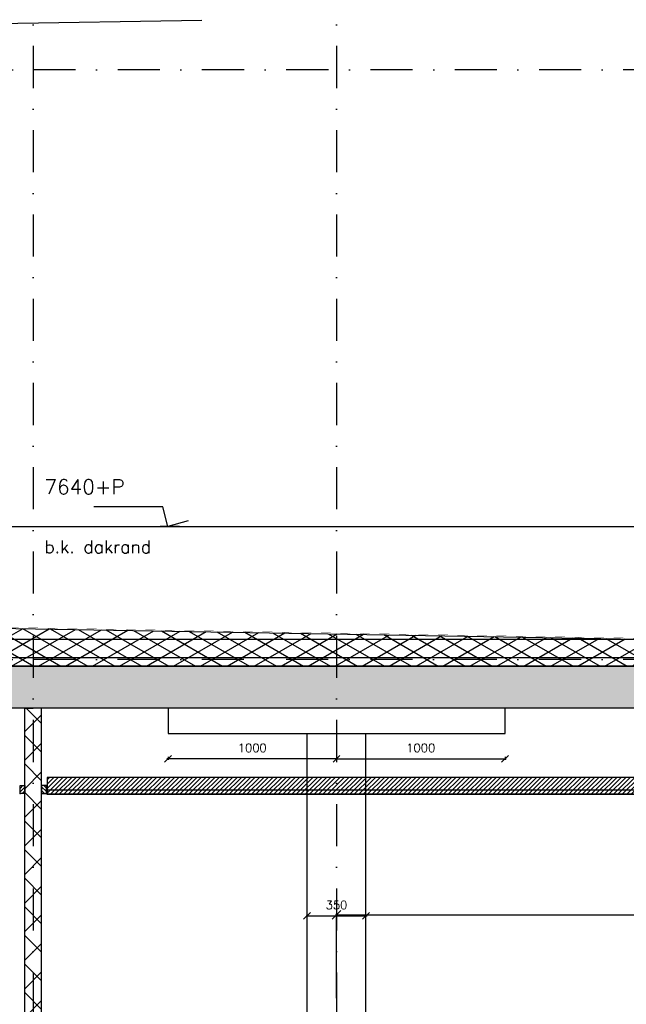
# Model space of a CAD drawing. Extents: x 102559 to 245130, y 44436 to 138999.
# Tile 26 of 30: x 196809 to 200409, y 97249 to 103094. Entities that reach past the tile are written whole.
import ezdxf

# ---------------------------------------------------------------- set-up
doc = ezdxf.new("R2010")
doc.units = 0
doc.header["$LTSCALE"] = 20
doc.header["$MEASUREMENT"] = 0
doc.header["$PDSIZE"] = -1
for name, pattern in [('DASHDOT', [25, 12.5, -6.25, 0, -6.25]), ('DD1', [2.66667, 1.66667, -0.5, 0, -0.5]), ('HIDDEN', [9.375, 6.25, -3.125])]:
    doc.linetypes.add(name, pattern=pattern)
doc.layers.get('0').update_dxf_attribs({"linetype": 'CONTINUOUS'})
doc.layers.get('DEFPOINTS').update_dxf_attribs({"linetype": 'CONTINUOUS'})
for name, color, linetype in [('A--01A1_ACEER', 1, 'CONTINUOUS'), ('A--A21--_F-23-', 9, 'CONTINUOUS'), ('A--A22--_F123-', 9, 'CONTINUOUS'), ('A--A23--_F--3-', 9, 'CONTINUOUS'), ('A--A25--_F--3-', 9, 'CONTINUOUS'), ('A--L13DC4_VLOEREN', 4, 'HIDDEN'), ('A--L21--', 3, 'CONTINUOUS'), ('A--L21--_F-23-', 4, 'CONTINUOUS'), ('A--L21D1_BUITENWAND', 1, 'CONTINUOUS'), ('A--L22--', 3, 'CONTINUOUS'), ('A--L22--_F--3-', 7, 'CONTINUOUS'), ('A--L25--', 7, 'CONTINUOUS'), ('A--L25--_F-23-', 7, 'CONTINUOUS'), ('A--L28D1_KONSTRUKTIES', 1, 'CONTINUOUS'), ('A--L35-D2-_PLAFONDS', 2, 'CONTINUOUS'), ('A--L35-D4-_PLAFONDS', 4, 'CONTINUOUS'), ('A--L35D1_PLAFONDS', 1, 'CONTINUOUS'), ('A--M$1A-_F123-', 1, 'CONTINUOUS'), ('A--M01A1_MAATVOERING', 1, 'CONTINUOUS'), ('A--M01B1_HOOGTE_MAATV', 1, 'CONTINUOUS'), ('A--M1$A-_F123-', 1, 'CONTINUOUS'), ('A--T01B2_HOOGTE_MAATV', 2, 'CONTINUOUS'), ('A--T01B3_HOOGTE_MAATV', 3, 'CONTINUOUS'), ('STRAMIEN', 8, 'DD1'), ('X--LR---_CP', 7, 'CONTINUOUS')]:
    doc.layers.add(name, color=color, linetype=linetype)
doc.styles.add('ALFA-0_25', font='ROMANS')
doc.styles.add('HIEMSTRA', font='romans.shx')
doc.styles.add('HOOGTEXT', font='ROMANS.shx', dxfattribs={"height": 2.5})
doc.dimstyles.new('ALFA-0_25', dxfattribs={"dimscale": 40, "dimtxt": 2.5, "dimasz": 2.5, "dimexe": 0.3, "dimexo": 0.3, "dimgap": 1.25, "dimtad": 1, "dimdec": 0, "dimzin": 0, "dimdsep": 46, "dimtxsty": 'ALFA-0_25', "dimblk1": 'OBLIQUE', "dimblk2": 'OBLIQUE', "dimsah": 1, "dimcen": 0.09, "dimdle": 0.3, "dimclrd": 1, "dimclre": 1, "dimclrt": 2, "dimadec": 0, "dimazin": 0, "dimtfac": 1, "dimtdec": 0, "dimtofl": 0, "dimtmove": 2, "dimatfit": 3, "dimldrblk": 'OBLIQUE', "dimfxl": 0, "dimtvp": 625, "dimtolj": 1, "dimtzin": 0, "dimarcsym": 0})
doc.dimstyles.get("Standard").update_dxf_attribs({"dimscale": 40, "dimtxt": 2.5, "dimasz": 2, "dimexe": 0.3, "dimexo": 0.3, "dimgap": 2, "dimtad": 1, "dimdec": 0, "dimzin": 0, "dimdsep": 46, "dimtxsty": 'HIEMSTRA', "dimblk1": 'OBLIQUE', "dimblk2": 'OBLIQUE', "dimsah": 1, "dimcen": 0.09, "dimdle": 0.3, "dimclrd": 1, "dimclre": 1, "dimclrt": 3, "dimadec": 0, "dimazin": 0, "dimtfac": 1, "dimtdec": 4, "dimtix": 1, "dimtmove": 2, "dimatfit": 3, "dimldrblk": 'OBLIQUE', "dimfxl": 0, "dimtvp": 625, "dimtolj": 1, "dimtzin": 0, "dimarcsym": 0})

# ---------------------------------------------------------------- blocks, each defined once
blk = doc.blocks.new('_OBLIQUE')
at = {"color": 0, "linetype": 'ByBlock'}
blk.add_line((-0.5, -0.5), (0.5, 0.5), dxfattribs=at)
blk = doc.blocks.new('*D159')
at = {"color": 1, "linetype": 'ByBlock'}
for p, q in [((198508.3, 97773.1), (198870.3, 97773.1)), ((198514.3, 97618.9), (198514.3, 97779.1)), ((198864.3, 97618.9), (198864.3, 97779.1))]:
    blk.add_line(p, q, dxfattribs=at)
at = {"layer": 'DEFPOINTS', "color": 0, "linetype": 'ByBlock'}
for p in [(198864.3, 97773.1), (198514.3, 97612.9), (198864.3, 97612.9)]:
    blk.add_point(p, dxfattribs=at)
at = {"color": 1, "linetype": 'ByBlock', "xscale": 40, "yscale": 40, "zscale": 40, "rotation": 180}
blk.add_blockref('_OBLIQUE', (198514.3, 97773.1), dxfattribs=at)
at = {"color": 1, "linetype": 'ByBlock', "xscale": 40, "yscale": 40, "zscale": 40}
blk.add_blockref('_OBLIQUE', (198864.3, 97773.1), dxfattribs=at)
at = {"color": 2, "linetype": 'ByBlock', "insert": (198689.3, 97838.1), "char_height": 50, "attachment_point": 5, "style": 'HIEMSTRA'}
blk.add_mtext('\\A1;350', dxfattribs=at)
blk = doc.blocks.new('*D160')
at = {"color": 1, "linetype": 'ByBlock'}
for p, q in [((198695.3, 98705.6), (197683.3, 98705.6)), ((197689.3, 98717.6), (197689.3, 98699.6)), ((198689.3, 98717.6), (198689.3, 98699.6))]:
    blk.add_line(p, q, dxfattribs=at)
at = {"layer": 'DEFPOINTS', "color": 0, "linetype": 'ByBlock'}
for p in [(197689.3, 98723.6), (197689.3, 98705.6), (198689.3, 98723.6)]:
    blk.add_point(p, dxfattribs=at)
at = {"color": 1, "linetype": 'ByBlock', "xscale": 40, "yscale": 40, "zscale": 40, "rotation": 180}
blk.add_blockref('_OBLIQUE', (197689.3, 98705.6), dxfattribs=at)
at = {"color": 1, "linetype": 'ByBlock', "xscale": 40, "yscale": 40, "zscale": 40}
blk.add_blockref('_OBLIQUE', (198689.3, 98705.6), dxfattribs=at)
at = {"color": 2, "linetype": 'ByBlock', "insert": (198189.3, 98770.6), "char_height": 50, "attachment_point": 5, "style": 'HIEMSTRA'}
blk.add_mtext('\\A1;1000', dxfattribs=at)
blk = doc.blocks.new('*D161')
at = {"color": 1, "linetype": 'ByBlock'}
for p, q in [((198683.3, 98705.6), (199695.3, 98705.6)), ((198689.3, 98717.6), (198689.3, 98699.6)), ((199689.3, 98717.6), (199689.3, 98699.6))]:
    blk.add_line(p, q, dxfattribs=at)
at = {"layer": 'DEFPOINTS', "color": 0, "linetype": 'ByBlock'}
for p in [(198689.3, 98723.6), (199689.3, 98723.6), (199689.3, 98705.6)]:
    blk.add_point(p, dxfattribs=at)
at = {"color": 1, "linetype": 'ByBlock', "xscale": 40, "yscale": 40, "zscale": 40, "rotation": 180}
blk.add_blockref('_OBLIQUE', (198689.3, 98705.6), dxfattribs=at)
at = {"color": 1, "linetype": 'ByBlock', "xscale": 40, "yscale": 40, "zscale": 40}
blk.add_blockref('_OBLIQUE', (199689.3, 98705.6), dxfattribs=at)
at = {"color": 2, "linetype": 'ByBlock', "insert": (199189.3, 98770.6), "char_height": 50, "attachment_point": 5, "style": 'HIEMSTRA'}
blk.add_mtext('\\A1;1000', dxfattribs=at)
blk = doc.blocks.new('*U264')
at = {"layer": 'A--A22--_F123-', "linetype": 'Continuous'}
h = blk.add_hatch(dxfattribs=at)
h.set_pattern_fill('ALFAKRS', color=256, scale=120, style=0)
h.set_pattern_definition([(45, (-196889.26, -95795.9), (-84.852814, 84.852814), []), (135, (-196889.26, -95795.9), (-84.852814, -84.852814), [])])
h.paths.add_polyline_path([(0, 0), (50, 0), (50, 3210), (0, 3210), (-50, 3210), (-50, 0)])
at = {"layer": 'A--L22--_F--3-', "color": 3, "linetype": 'Continuous'}
for points in [[(0, 0), (-50, 0), (-50, 3210), (0, 3210)], [(0, 0), (50, 0), (50, 3210), (0, 3210)]]:
    blk.add_lwpolyline(points, dxfattribs=at)
blk = doc.blocks.new('Q020259-')
at = {"layer": 'A--A25--_F--3-'}
h = blk.add_hatch(dxfattribs=at)
h.set_pattern_fill('ALFALINE', color=256, scale=15, style=0, pattern_type=2)
h.set_pattern_definition([(45, (0, 0), (-10.6066, 10.6066), [])])
h.paths.add_polyline_path([(0, 0), (0, 46), (28, 46), (28, 0)])
at = {"layer": 'A--L25--_F-23-', "color": 2, "linetype": 'Continuous'}
blk.add_lwpolyline([(0, 0), (0, 46), (28, 46), (28, 0)], close=True, dxfattribs=at)
at = {"layer": 'X--LR---_CP'}
for p in [(0, 0), (0, 0), (28, 0)]:
    blk.add_point(p, dxfattribs=at)
blk = doc.blocks.new('HOOGTEP')
at = {"layer": 'A--M01A1_MAATVOERING'}
for p, q in [((0, 0), (0.62, 2.33)), ((0.62, 2.33), (8.79, 2.33)), ((-2.41, 0.65), (0, 0))]:
    blk.add_line(p, q, dxfattribs=at)
at = {"layer": 'A--M01B1_HOOGTE_MAATV'}
blk.add_line((-1.38, 0), (0.91, 0), dxfattribs=at)
at = {"layer": 'A--T01B2_HOOGTE_MAATV', "style": 'HOOGTEXT', "flags": 4}
blk.add_attdef('TEKST', (1.84, -0.67), '', height=1.5, dxfattribs=at)
at = {"layer": 'A--T01B3_HOOGTE_MAATV', "style": 'HOOGTEXT', "flags": 4}
blk.add_attdef('HOOGTE', (1.67, 3.82), '', height=1.75, dxfattribs=at)
blk = doc.blocks.new('*D242')
at = {"layer": 'A--M$1A-_F123-', "color": 1, "lineweight": -2}
for p, q in [((200489.3, 101931.1), (200489.3, 97773.6)), ((198683.3, 97779.6), (200495.3, 97779.6)), ((198689.3, 97285.7), (198689.3, 97785.6))]:
    blk.add_line(p, q, dxfattribs=at)
at = {"layer": 'DEFPOINTS', "color": 0}
for p in [(200489.3, 101937.1), (200489.3, 97779.6), (198689.3, 97279.7)]:
    blk.add_point(p, dxfattribs=at)
at = {"layer": 'A--M$1A-_F123-', "color": 1, "lineweight": -2, "xscale": 50, "yscale": 50, "zscale": 50, "rotation": 180}
blk.add_blockref('_OBLIQUE', (198689.3, 97779.6), dxfattribs=at)
at = {"layer": 'A--M$1A-_F123-', "color": 1, "lineweight": -2, "xscale": 50, "yscale": 50, "zscale": 50}
blk.add_blockref('_OBLIQUE', (200489.3, 97779.6), dxfattribs=at)
at = {"layer": 'A--M$1A-_F123-', "color": 2, "insert": (200690.9, 97779.6), "char_height": 50, "attachment_point": 5, "style": 'ALFA-0_25'}
blk.add_mtext('\\A1;1800', dxfattribs=at)

msp = doc.modelspace()

# ---------------------------------------------------------------- hatches: boundary and pattern name
at = {"layer": 'A--01A1_ACEER', "linetype": 'Continuous'}
h = msp.add_hatch(dxfattribs=at)
h.set_pattern_fill('ANSI31', color=256, scale=150, style=0)
h.set_pattern_definition([(45, (30212.216, 3550), (-13.2582521, 13.2582521), [])])
h.paths.add_polyline_path([(196971.5, 98495.9), (205170.9, 98495.9), (205170.9, 98595.9), (196971.5, 98595.9)])
at = {"layer": 'A--A21--_F-23-'}
h = msp.add_hatch(dxfattribs=at)
h.set_pattern_fill('ALFAISO', color=256, scale=80, angle=270, style=0, pattern_type=2)
h.set_pattern_definition([(210, (329467.32, 3500), (-40, 69.282032), []), (150, (329467.32, 3500), (40, 69.282032), [])])
h.paths.add_polyline_path([(205097.3, 99255.8), (192965.3, 99255.9), (192965.3, 99545.6), (200489.3, 99417), (205097.9, 99495.3)])
at = {"layer": 'A--A23--_F--3-'}
h = msp.add_hatch(dxfattribs=at)
h.set_pattern_fill('ALFABET', color=256, scale=20, angle=1, style=0, pattern_type=2)
h.set_pattern_definition([(134, (275026.89, 3500), (86.32078, 83.359), []), (129, (275026.89, 3500), (-143.64922, -10.04493), [15, -165]), (184, (275026.9, 3500), (30.37155, 149.9312), [12, -132]), (78.5486, (275014.92, 3499.16), (-113.27778, 139.88618), [12.74804, -140.22842]), (132.8158, (275027.59, 3540), (-213.99344, -29.37358), [22.5, -247.5]), (82.3644, (275009.76, 3537.55), (-183.50393, 198.05632), [19.12206, -210.3426]), (187.8158, (275027.6, 3540), (-183.50378, 198.05647), [18, -198]), (158, (275007.42, 3530.34), (-120.76856, -78.42802), [15, -165]), (213, (275007.42, 3530.34), (-46.12453, 145.8572), [12, -132]), (107.5486, (274997.36, 3523.81), (-166.89315, 67.42906), [12.74804, -140.22842]), (141.5, (275026.893, 3500), (-1.26964, 66.611074), [0, -130.4, 0, -134, 0, -132.5]), (171.5, (275026.89, 3500), (-51.229207, 79.788568), [0, -76.4, 0, -127.4, 0, -50.5]), (211.5, (275071.486, 3499.22), (-106.826954, -2.64699), [0, -50, 0, -156, 0, -207]), (221.5, (275091.48, 3498.87), (-116.270055, 22.05355), [0, -65, 0, -103.6, 0, -147]), (221.5, (275091.48, 3498.87), (-116.270055, 22.05355), [0, -65, 0, -103.6, 0, -147])])
edge = h.paths.add_edge_path()
edge.add_line((192739.3, 99255.9), (205219.3, 99255.9))
edge.add_line((205219.3, 99255.9), (205219.3, 99005.9))
edge.add_line((205219.3, 99005.9), (192739.3, 99005.9))

# ---------------------------------------------------------------- linework, layer by layer
at = {"layer": 'A--01A1_ACEER'}
msp.add_line((187889.3, 102920.8), (197889.3, 103090.8), dxfattribs=at)
at = {"layer": 'A--L13DC4_VLOEREN', "const_width": 1}
msp.add_lwpolyline([(205087.2, 99975.7), (205097.9, 99500.3), (200489.3, 99422), (200489.3, 99422), (192965.3, 99550.6), (192965.3, 100073.6)], dxfattribs=at)
at = {"layer": 'A--L21--'}
for p, q in [((192965.3, 99416.7), (205097.2, 99417.2)), ((192965.3, 99306.7), (205097.2, 99307.2))]:
    msp.add_line(p, q, dxfattribs=at)
msp.add_lwpolyline([(205097.3, 99255.8), (192965.3, 99255.9), (192965.3, 99545.6), (200489.3, 99417), (200489.3, 99417), (205097.9, 99495.3)], close=True, dxfattribs=at)
at = {"layer": 'A--L21--_F-23-', "linetype": 'Continuous'}
msp.add_lwpolyline([(192739.3, 99255.9), (205219.3, 99255.9), (205219.3, 99005.9), (192739.3, 99005.9)], dxfattribs=at)
at = {"layer": 'A--L21D1_BUITENWAND'}
msp.add_line((193450.4, 100085.9), (205043.4, 100085.9), dxfattribs=at)
at = {"layer": 'A--L28D1_KONSTRUKTIES'}
for p, q in [((198514.3, 95795.9), (198514.3, 98855.9)), ((198864.3, 95795.9), (198864.3, 98855.9))]:
    msp.add_line(p, q, dxfattribs=at)
msp.add_lwpolyline([(197689.3, 99005.9), (197689.3, 98855.9), (199689.3, 98855.9), (199689.3, 99005.9)], dxfattribs=at)
at = {"layer": 'A--L35-D2-_PLAFONDS'}
msp.add_lwpolyline([(196971.5, 98520.9), (205170.9, 98520.9), (205170.9, 98495.9), (196971.5, 98495.9)], dxfattribs=at)
at = {"layer": 'A--L35-D4-_PLAFONDS'}
for p, q in [((196971.5, 98493.9), (196971.5, 98543.9)), ((196996.5, 98493.9), (196971.5, 98493.9))]:
    msp.add_line(p, q, dxfattribs=at)
at = {"layer": 'A--L35D1_PLAFONDS', "linetype": 'Continuous'}
msp.add_lwpolyline([(196971.5, 98495.9), (205170.9, 98495.9), (205170.9, 98595.9), (196971.5, 98595.9)], close=True, dxfattribs=at)
at = {"layer": 'STRAMIEN', "linetype": 'DASHDOT'}
for p, q in [((196889.3, 109939.1), (196889.3, 90611.2)), ((198689.3, 109939.1), (198689.3, 90611.2)), ((215144.4, 102795.9), (151764.3, 102795.9)), ((215143.6, 99295.9), (151764.3, 99295.9))]:
    msp.add_line(p, q, dxfattribs=at)

# ---------------------------------------------------------------- block references
ref = msp.add_blockref('HOOGTEP', (197689.1, 100085.9), dxfattribs=dict(xscale=-50, yscale=50, zscale=50))
ref.add_attrib('TEKST', 'b.k. dakrand', (196955.4, 99926.9), dxfattribs={"layer": 'A--T01B2_HOOGTE_MAATV', "height": 75, "style": 'HOOGTEXT', "flags": 4})
ref.add_attrib('HOOGTE', '7640+P', (196955.4, 100276.9), dxfattribs={"layer": 'A--T01B3_HOOGTE_MAATV', "height": 87.5, "style": 'HOOGTEXT', "flags": 4})
at = {"layer": 'A--L22--'}
msp.add_blockref('*U264', (196889.3, 95795.9), dxfattribs=at)
at = {"layer": 'A--L25--'}
msp.add_blockref('Q020259-', (196811.3, 98500.9), dxfattribs=at)
at = {"layer": 'A--L25--', "xscale": -1}
msp.add_blockref('Q020259-', (196967.3, 98500.9), dxfattribs=at)

# ---------------------------------------------------------------- dimensions: what is measured, and where the dimension line sits
at = {"layer": 'A--M$1A-_F123-'}
dim = msp.add_linear_dim(base=(200489.3, 97779.6), p1=(198689.3, 97279.7), p2=(200489.3, 101937.1), dimstyle='ALFA-0_25', override={"dimscale": 20}, dxfattribs=at)
dim.commit()
dim.dimension.update_dxf_attribs({"geometry": '*D242', "text_midpoint": (200690.9, 97779.6), "dimtype": 160})
for base, p2, picture, middle in [((197689.3, 98705.6), (197689.3, 98723.6), '*D160', (198189.3, 98770.6)), ((199689.3, 98705.6), (199689.3, 98723.6), '*D161', (199189.3, 98770.6))]:
    dim = msp.add_linear_dim(base=base, p1=(198689.3, 98723.6), p2=p2, dimstyle='Standard', override={"dimscale": 20, "dimclrt": 2}, dxfattribs=at)
    dim.commit()
    dim.dimension.update_dxf_attribs({"geometry": picture, "text_midpoint": middle})
at = {"layer": 'A--M1$A-_F123-'}
dim = msp.add_linear_dim(base=(198864.3, 97773.1), p1=(198514.3, 97612.9), p2=(198864.3, 97612.9), dimstyle='Standard', override={"dimscale": 20, "dimclrt": 2}, dxfattribs=at)
dim.commit()
dim.dimension.update_dxf_attribs({"geometry": '*D159', "text_midpoint": (198689.3, 97838.1)})

doc.saveas('drawing.dxf')
